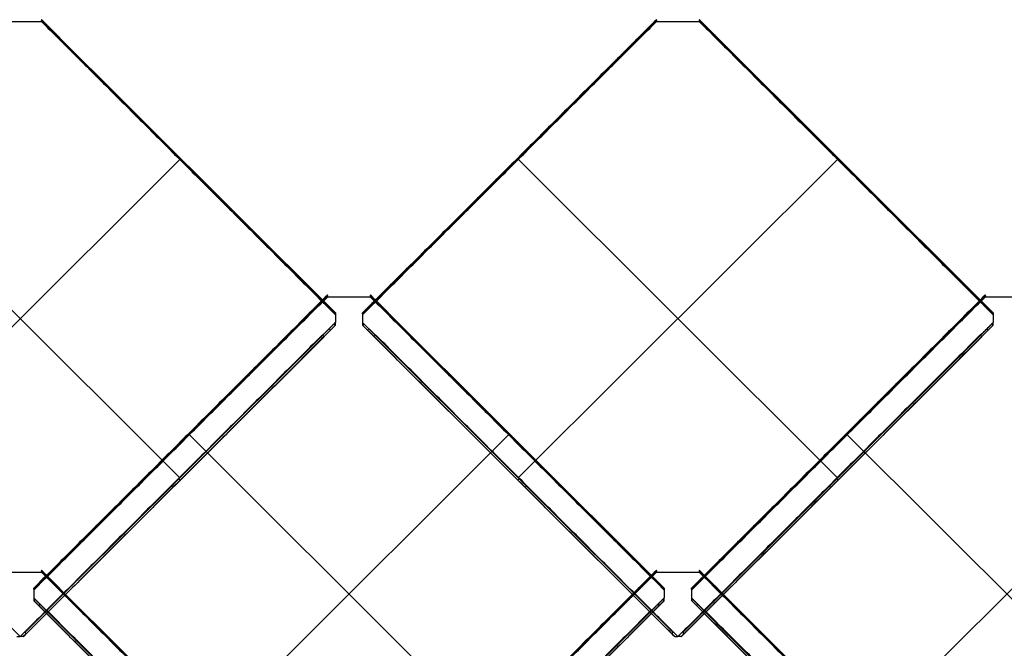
# Model space of a CAD drawing. Header units: millimetres. Extents: x -1485 to 739, y -250 to 549.
# Tile 3 of 4: x -377 to 297, y 119 to 549. Entities that reach past the tile are written whole.
import ezdxf

# ---------------------------------------------------------------- set-up
doc = ezdxf.new("R2010")
doc.units = ezdxf.units.MM
doc.header["$MEASUREMENT"] = 0
doc.layers.add('Standard', color=7, linetype='Continuous', true_color=0x000000)

msp = doc.modelspace()

# ---------------------------------------------------------------- linework, layer by layer
at = {"layer": 'Standard'}
for p, q in [((-391.35, 548.04), (-362.19, 548.04)), ((-161.1, 348.71, 16.12), (-362.06, 549.26, 3.32)), ((-161.1, 348.71, 16.12), (-362.06, 549.26, 3.32)), ((-361.86, 548.97, 2.04), (-161.1, 348.63, 14.83)), ((-361.86, 548.89, 0.75), (-161.1, 348.54, 13.54)), ((-361.86, 548.89, 0.75), (-161.1, 348.54, 13.54)), ((-142.44, 348.63, 14.83), (58.32, 548.97, 2.04)), ((-142.44, 348.54, 13.54), (58.32, 548.89, 0.75)), ((-142.44, 348.54, 13.54), (58.32, 548.89, 0.75)), ((58.65, 548.04), (87.81, 548.04)), ((288.9, 348.71, 16.12), (87.94, 549.26, 3.32)), ((288.9, 348.71, 16.12), (87.94, 549.26, 3.32)), ((88.14, 548.97, 2.04), (288.9, 348.63, 14.83)), ((88.14, 548.89, 0.75), (288.9, 348.54, 13.54)), ((88.14, 548.89, 0.75), (288.9, 348.54, 13.54)), ((-485.92, 453.66, 6.02), (-267.78, 235.96, 19.92)), ((-485.76, 235.96, 19.92), (-267.62, 453.66, 6.02)), ((-35.92, 453.66, 6.02), (182.22, 235.96, 19.92)), ((-35.76, 235.96, 19.92), (182.38, 453.66, 6.02)), ((-261.58, 448.98, 9.72), (-261.58, 448.82, 7.13)), ((-41.96, 448.98, 9.72), (-41.96, 448.82, 7.13)), ((188.42, 448.98, 9.72), (188.42, 448.82, 7.13)), ((-367.44, 160.24, 14.83), (-166.68, 360.59, 2.04)), ((-367.44, 160.16, 13.54), (-166.68, 360.51, 0.75)), ((-367.44, 160.16, 13.54), (-166.68, 360.51, 0.75)), ((-166.35, 359.66), (-137.19, 359.66)), ((63.9, 160.33, 16.12), (-137.06, 360.88, 3.32)), ((63.9, 160.33, 16.12), (-137.06, 360.88, 3.32)), ((-136.86, 360.59, 2.04), (63.9, 160.24, 14.83)), ((-136.86, 360.51, 0.75), (63.9, 160.16, 13.54)), ((-136.86, 360.51, 0.75), (63.9, 160.16, 13.54)), ((82.56, 160.24, 14.83), (283.32, 360.59, 2.04)), ((82.56, 160.16, 13.54), (283.32, 360.51, 0.75)), ((82.56, 160.16, 13.54), (283.32, 360.51, 0.75)), ((283.65, 359.66), (312.81, 359.66)), ((-373.23, 130.19, 21.12), (-162.07, 340.92, 7.66)), ((-161.22, 340.12, 8.53), (-169, 332.36, 9.02)), ((-168.88, 332.5, 13.06), (-161.1, 340.26, 12.56)), ((-133.76, 333.44, 13.7), (-142.44, 342.1, 13.15)), ((-133.76, 333.44, 13.7), (-142.44, 342.1, 13.15)), ((-142.44, 340.26, 12.56), (-134.66, 332.5, 13.06)), ((-134.54, 332.36, 9.02), (-142.32, 340.12, 8.53)), ((-141.47, 340.92, 7.66), (69.69, 130.19, 21.12)), ((76.77, 130.19, 21.12), (287.93, 340.92, 7.66)), ((288.78, 340.12, 8.53), (281, 332.36, 9.02)), ((281.12, 332.5, 13.06), (288.9, 340.26, 12.56)), ((-374.09, 127.58, 24.06), (-168.88, 332.37, 10.99)), ((-168.88, 332.29, 9.71), (-373.25, 128.33, 22.73)), ((-168.88, 332.29, 9.71), (-373.25, 128.33, 22.73)), ((-134.66, 332.37, 10.99), (70.55, 127.58, 24.06)), ((69.71, 128.33, 22.73), (-134.66, 332.29, 9.71)), ((69.71, 128.33, 22.73), (-134.66, 332.29, 9.71)), ((75.91, 127.58, 24.06), (281.12, 332.37, 10.99)), ((281.12, 332.29, 9.71), (76.75, 128.33, 22.73)), ((281.12, 332.29, 9.71), (76.75, 128.33, 22.73)), ((-260.92, 265.28, 6.02), (-42.78, 47.58, 19.92)), ((-260.76, 47.58, 19.92), (-42.62, 265.28, 6.02)), ((189.08, 265.28, 6.02), (407.22, 47.58, 19.92)), ((189.24, 47.58, 19.92), (407.38, 265.28, 6.02)), ((-266.96, 260.6, 9.72), (-266.96, 260.44, 7.13)), ((-36.58, 260.6, 9.72), (-36.58, 260.44, 7.13)), ((183.04, 260.6, 9.72), (183.04, 260.44, 7.13)), ((-271.73, 229.81, 18.81), (-271.73, 229.64, 16.26)), ((-31.81, 229.81, 18.81), (-31.81, 229.64, 16.26)), ((178.27, 229.81, 18.81), (178.27, 229.64, 16.26)), ((-391.35, 171.28), (-362.19, 171.28)), ((-161.1, -28.06, 16.12), (-362.06, 172.49, 3.32)), ((-161.1, -28.06, 16.12), (-362.06, 172.49, 3.32)), ((-361.86, 172.21, 2.04), (-161.1, -28.14, 14.83)), ((-361.86, 172.12, 0.75), (-161.1, -28.22, 13.54)), ((-361.86, 172.12, 0.75), (-161.1, -28.22, 13.54)), ((-142.44, -28.14, 14.83), (58.32, 172.21, 2.04)), ((-142.44, -28.22, 13.54), (58.32, 172.12, 0.75)), ((-142.44, -28.22, 13.54), (58.32, 172.12, 0.75)), ((58.65, 171.28), (87.81, 171.28)), ((288.9, -28.06, 16.12), (87.94, 172.49, 3.32)), ((288.9, -28.06, 16.12), (87.94, 172.49, 3.32)), ((88.14, 172.21, 2.04), (288.9, -28.14, 14.83)), ((88.14, 172.12, 0.75), (288.9, -28.22, 13.54)), ((88.14, 172.12, 0.75), (288.9, -28.22, 13.54)), ((-358.76, 145.06, 13.7), (-367.44, 153.71, 13.15)), ((-358.76, 145.06, 13.7), (-367.44, 153.71, 13.15)), ((-367.44, 151.88, 12.56), (-359.66, 144.12, 13.06)), ((-359.54, 143.98, 9.02), (-367.32, 151.74, 8.53)), ((-366.47, 152.54, 7.66), (-155.31, -58.19, 21.12)), ((-148.23, -58.19, 21.12), (62.93, 152.54, 7.66)), ((63.78, 151.74, 8.53), (56, 143.98, 9.02)), ((56.12, 144.12, 13.06), (63.9, 151.88, 12.56)), ((91.24, 145.06, 13.7), (82.56, 153.71, 13.15)), ((91.24, 145.06, 13.7), (82.56, 153.71, 13.15)), ((82.56, 151.88, 12.56), (90.34, 144.12, 13.06)), ((90.46, 143.98, 9.02), (82.68, 151.74, 8.53)), ((83.53, 152.54, 7.66), (294.69, -58.19, 21.12)), ((-359.66, 143.98, 10.99), (-154.45, -60.8, 24.06)), ((-155.29, -60.05, 22.73), (-359.66, 143.9, 9.71)), ((-155.29, -60.05, 22.73), (-359.66, 143.9, 9.71)), ((-149.09, -60.8, 24.06), (56.12, 143.98, 10.99)), ((56.12, 143.9, 9.71), (-148.25, -60.05, 22.73)), ((56.12, 143.9, 9.71), (-148.25, -60.05, 22.73)), ((90.34, 143.98, 10.99), (295.55, -60.8, 24.06)), ((294.71, -60.05, 22.73), (90.34, 143.9, 9.71)), ((294.71, -60.05, 22.73), (90.34, 143.9, 9.71)), ((-374.58, 127.13, 24.84), (-374.58, 127.17, 25.36)), ((75.42, 127.13, 24.84), (75.42, 127.17, 25.36))]:
    msp.add_line(p, q, dxfattribs=at)
at = {"layer": 'Standard', "extrusion": (0.707107, -0.705671, 0.045043)}
for centre, radius, start, end in [((132.22, 32.37, -643.46), 0.8, 357.41574, 6.07001), ((450.1, 18.02, -325.27), 0.8, 357.41574, 6.07001), ((132.22, 32.37, -501.08), 0.8, 357.41574, 70.41574), ((132.11, 29.78, -500.82), 0.8, 267.41574, 357.41574), ((450.1, 18.02, -182.88), 0.8, 357.41574, 70.41574), ((449.98, 15.44, -182.62), 0.8, 267.41574, 357.41574), ((157.82, 19.2, -351.43), 0.8, 357.41574, 6.07001), ((141.58, 24.5, -340.27), 1.5, 204.64669, 262.41574), ((141.46, 27.06, -335.4), 1.5, 87.41574, 145.18479), ((141.46, 27.06, -329.27), 1.5, 87.41574, 145.18479), ((141.69, 27.05, -329.27), 1.5, 145.18479, 177.41574), ((141.58, 24.5, -329.27), 1.5, 177.41574, 204.64669), ((141.69, 27.05, -329.27), 1.5, 87.41574, 145.18479), ((157.82, 19.2, -209.05), 0.8, 357.41574, 70.41574), ((157.7, 16.62, -208.78), 0.8, 267.41574, 357.41574), ((141.58, 24.5, -190.26), 1.5, 177.41574, 262.41574), ((141.69, 27.05, -183.02), 1.5, 87.41574, 177.41574), ((-134.46, 20.38, -377.59), 0.8, 357.41574, 6.07001), ((183.41, 6.04, -59.39), 0.8, 357.41574, 6.07001), ((-150.7, 25.68, -366.43), 1.5, 204.64669, 262.41574), ((-150.82, 28.24, -361.56), 1.5, 87.41574, 145.18479), ((167.17, 11.33, -48.23), 1.5, 204.64669, 262.41574), ((167.06, 13.89, -43.36), 1.5, 87.41574, 145.18479), ((-150.82, 28.24, -355.43), 1.5, 87.41574, 145.18479), ((-150.59, 28.23, -355.43), 1.5, 145.18479, 177.41574), ((-150.7, 25.68, -355.43), 1.5, 177.41574, 204.64669), ((-150.59, 28.23, -355.43), 1.5, 87.41574, 145.18479), ((167.06, 13.89, -37.23), 1.5, 87.41574, 145.18479), ((167.29, 13.88, -37.23), 1.5, 145.18479, 177.41574), ((167.17, 11.33, -37.23), 1.5, 177.41574, 204.64669), ((167.29, 13.88, -37.23), 1.5, 87.41574, 145.18479)]:
    msp.add_arc(centre, radius, start, end, dxfattribs=at)
at = {"layer": 'Standard', "extrusion": (0.707107, 0.705671, -0.045043)}
for centre, radius, start, end in [((346.64, 22.69, 428.83), 0.8, 357.41574, 6.07001), ((346.52, 20.11, 286.18), 0.8, 267.41574, 357.41574), ((346.64, 22.69, 286.45), 0.8, 357.41574, 70.41574), ((372.24, 9.53, 136.79), 0.8, 357.41574, 6.07001), ((54.36, 23.87, 454.99), 0.8, 357.41574, 6.07001), ((355.88, 17.38, 120.76), 1.5, 87.41574, 145.18479), ((355.99, 14.82, 125.63), 1.5, 204.64669, 262.41574), ((38, 31.73, 438.96), 1.5, 87.41574, 145.18479), ((38.12, 29.17, 443.83), 1.5, 204.64669, 262.41574), ((356.11, 17.37, 114.63), 1.5, 87.41574, 145.18479), ((355.88, 17.38, 114.63), 1.5, 87.41574, 145.18479), ((356.11, 17.37, 114.63), 1.5, 145.18479, 177.41574), ((355.99, 14.82, 114.63), 1.5, 177.41574, 204.64669), ((38.23, 31.72, 432.83), 1.5, 87.41574, 145.18479), ((38, 31.73, 432.83), 1.5, 87.41574, 145.18479), ((38.23, 31.72, 432.83), 1.5, 145.18479, 177.41574), ((38.12, 29.17, 432.83), 1.5, 177.41574, 204.64669), ((372.12, 6.94, -5.85), 0.8, 267.41574, 357.41574), ((372.24, 9.53, -5.59), 0.8, 357.41574, 70.41574), ((54.25, 21.29, 312.35), 0.8, 267.41574, 357.41574), ((54.36, 23.87, 312.61), 0.8, 357.41574, 70.41574), ((356.11, 17.37, -31.62), 1.5, 87.41574, 177.41574), ((355.99, 14.82, -24.38), 1.5, 177.41574, 262.41574), ((38.23, 31.72, 286.58), 1.5, 87.41574, 177.41574), ((38.12, 29.17, 293.82), 1.5, 177.41574, 262.41574), ((79.96, 10.71, 162.96), 0.8, 357.41574, 6.07001), ((63.6, 18.56, 146.93), 1.5, 87.41574, 145.18479), ((63.71, 16, 151.79), 1.5, 204.64669, 262.41574), ((63.83, 18.55, 140.79), 1.5, 87.41574, 145.18479), ((63.6, 18.56, 140.79), 1.5, 87.41574, 145.18479), ((63.83, 18.55, 140.79), 1.5, 145.18479, 177.41574), ((63.71, 16, 140.79), 1.5, 177.41574, 204.64669)]:
    msp.add_arc(centre, radius, start, end, dxfattribs=at)
at = {"layer": 'Standard'}
for points, knots in [([(-362.07, 549.26, 3.44), (-362.06, 549.22, 3.59), (-362.07, 549.16, 3.73), (-362.16, 548.98, 3.97), (-362.21, 548.87, 4.07), (-362.32, 548.76, 4.12)], [-0.06802902, -0.06802902, -0.06802902, -0.06802902, -0.03402809, -0.03402809, 0, 0, 0, 0]), ([(-361.86, 548.89, 0.75), (-361.86, 548.88, 0.53), (-361.9, 548.77, 0.33), (-362.02, 548.45, 0.06), (-362.1, 548.25, -0.01), (-362.19, 548.04)], [2.616811, 2.616811, 2.616811, 2.616811, 3.267991, 3.267991, 3.925217, 3.925217, 3.925217, 3.925217]), ([(58.65, 548.04), (58.56, 548.25, -0.01), (58.48, 548.45, 0.06), (58.36, 548.77, 0.33), (58.32, 548.88, 0.53), (58.32, 548.89, 0.75)], [-3.925217, -3.925217, -3.925217, -3.925217, -3.267992, -3.267992, -2.616811, -2.616811, -2.616811, -2.616811]), ([(58.78, 548.76, 4.12), (58.72, 548.82, 4.09), (58.68, 548.89, 4.04), (58.62, 548.98, 3.96), (58.59, 549.03, 3.91), (58.53, 549.16, 3.73), (58.51, 549.22, 3.59), (58.53, 549.26, 3.44)], [-0.09364945, -0.09364945, -0.09364945, -0.09364945, -0.07290486, -0.07290486, -0.04869404, -0.04869404, 0, 0, 0, 0]), ([(87.93, 549.26, 3.44), (87.94, 549.22, 3.59), (87.93, 549.16, 3.73), (87.84, 548.98, 3.97), (87.79, 548.87, 4.07), (87.68, 548.76, 4.12)], [-0.06802902, -0.06802902, -0.06802902, -0.06802902, -0.03402809, -0.03402809, 0, 0, 0, 0]), ([(88.14, 548.89, 0.75), (88.14, 548.88, 0.53), (88.1, 548.77, 0.33), (87.98, 548.45, 0.06), (87.9, 548.25, -0.01), (87.81, 548.04)], [2.616811, 2.616811, 2.616811, 2.616811, 3.267991, 3.267991, 3.925217, 3.925217, 3.925217, 3.925217]), ([(-166.35, 359.66), (-166.44, 359.86, -0.01), (-166.52, 360.07, 0.06), (-166.64, 360.39, 0.33), (-166.68, 360.49, 0.53), (-166.68, 360.51, 0.75)], [-3.925217, -3.925217, -3.925217, -3.925217, -3.267992, -3.267992, -2.616811, -2.616811, -2.616811, -2.616811]), ([(-166.22, 360.38, 4.12), (-166.28, 360.44, 4.09), (-166.32, 360.51, 4.04), (-166.38, 360.6, 3.96), (-166.41, 360.65, 3.91), (-166.47, 360.78, 3.73), (-166.49, 360.84, 3.59), (-166.47, 360.88, 3.44)], [-0.09364945, -0.09364945, -0.09364945, -0.09364945, -0.07290486, -0.07290486, -0.04869404, -0.04869404, 0, 0, 0, 0]), ([(-137.07, 360.88, 3.44), (-137.06, 360.84, 3.59), (-137.07, 360.78, 3.73), (-137.16, 360.6, 3.97), (-137.21, 360.48, 4.07), (-137.32, 360.38, 4.12)], [-0.06802902, -0.06802902, -0.06802902, -0.06802902, -0.03402809, -0.03402809, 0, 0, 0, 0]), ([(-136.86, 360.51, 0.75), (-136.86, 360.49, 0.53), (-136.9, 360.39, 0.33), (-137.02, 360.07, 0.06), (-137.1, 359.86, -0.01), (-137.19, 359.66)], [2.616811, 2.616811, 2.616811, 2.616811, 3.267991, 3.267991, 3.925217, 3.925217, 3.925217, 3.925217]), ([(283.65, 359.66), (283.56, 359.86, -0.01), (283.48, 360.07, 0.06), (283.36, 360.39, 0.33), (283.32, 360.49, 0.53), (283.32, 360.51, 0.75)], [-3.925217, -3.925217, -3.925217, -3.925217, -3.267992, -3.267992, -2.616811, -2.616811, -2.616811, -2.616811]), ([(283.78, 360.38, 4.12), (283.72, 360.44, 4.09), (283.68, 360.51, 4.04), (283.62, 360.6, 3.96), (283.59, 360.65, 3.91), (283.53, 360.78, 3.73), (283.51, 360.84, 3.59), (283.53, 360.88, 3.44)], [-0.09364945, -0.09364945, -0.09364945, -0.09364945, -0.07290486, -0.07290486, -0.04869404, -0.04869404, 0, 0, 0, 0]), ([(-362.07, 172.5, 3.44), (-362.06, 172.46, 3.59), (-362.07, 172.39, 3.73), (-362.16, 172.22, 3.97), (-362.21, 172.1, 4.07), (-362.32, 172, 4.12)], [-0.06802902, -0.06802902, -0.06802902, -0.06802902, -0.03402809, -0.03402809, 0, 0, 0, 0]), ([(-361.86, 172.12, 0.75), (-361.86, 172.11, 0.53), (-361.9, 172, 0.33), (-362.02, 171.69, 0.06), (-362.1, 171.48, -0.01), (-362.19, 171.28)], [2.616811, 2.616811, 2.616811, 2.616811, 3.267991, 3.267991, 3.925217, 3.925217, 3.925217, 3.925217]), ([(58.65, 171.28), (58.56, 171.48, -0.01), (58.48, 171.69, 0.06), (58.36, 172, 0.33), (58.32, 172.11, 0.53), (58.32, 172.12, 0.75)], [-3.925217, -3.925217, -3.925217, -3.925217, -3.267992, -3.267992, -2.616811, -2.616811, -2.616811, -2.616811]), ([(58.78, 172, 4.12), (58.72, 172.06, 4.09), (58.68, 172.12, 4.04), (58.62, 172.22, 3.96), (58.59, 172.27, 3.91), (58.53, 172.4, 3.73), (58.51, 172.46, 3.59), (58.53, 172.5, 3.44)], [-0.09364945, -0.09364945, -0.09364945, -0.09364945, -0.07290486, -0.07290486, -0.04869404, -0.04869404, 0, 0, 0, 0]), ([(87.93, 172.5, 3.44), (87.94, 172.46, 3.59), (87.93, 172.39, 3.73), (87.84, 172.22, 3.97), (87.79, 172.1, 4.07), (87.68, 172, 4.12)], [-0.06802902, -0.06802902, -0.06802902, -0.06802902, -0.03402809, -0.03402809, 0, 0, 0, 0]), ([(88.14, 172.12, 0.75), (88.14, 172.11, 0.53), (88.1, 172, 0.33), (87.98, 171.69, 0.06), (87.9, 171.48, -0.01), (87.81, 171.28)], [2.616811, 2.616811, 2.616811, 2.616811, 3.267991, 3.267991, 3.925217, 3.925217, 3.925217, 3.925217]), ([(-378.96, 127.17, 25.36), (-378.96, 127.2, 25.88), (-378.57, 127.2, 26.27), (-377.75, 127.2, 26.75), (-377.25, 127.19, 26.86), (-376.77, 127.19, 26.86)], [0, 0, 0, 0, 0.1373319, 0.1373319, 0.2800857, 0.2800857, 0.2800857, 0.2800857]), ([(-374.58, 127.17, 25.36), (-374.58, 127.2, 25.88), (-374.97, 127.2, 26.27), (-375.79, 127.2, 26.75), (-376.29, 127.19, 26.86), (-376.77, 127.19, 26.86)], [0, 0, 0, 0, 0.13734, 0.13734, 0.2800857, 0.2800857, 0.2800857, 0.2800857]), ([(71.04, 127.17, 25.36), (71.04, 127.2, 25.88), (71.43, 127.2, 26.27), (72.25, 127.2, 26.75), (72.75, 127.19, 26.86), (73.23, 127.19, 26.86)], [0, 0, 0, 0, 0.1373319, 0.1373319, 0.2800857, 0.2800857, 0.2800857, 0.2800857]), ([(75.42, 127.17, 25.36), (75.42, 127.2, 25.88), (75.03, 127.2, 26.27), (74.21, 127.2, 26.75), (73.71, 127.19, 26.86), (73.23, 127.19, 26.86)], [0, 0, 0, 0, 0.13734, 0.13734, 0.2800857, 0.2800857, 0.2800857, 0.2800857])]:
    msp.add_open_spline(points, degree=3, knots=knots, dxfattribs=at)
for points in [[(-362.32, 548.76, 4.12), (-261.71, 448.36, 10.53), (-161.1, 347.96, 16.93)], [(-362.19, 548.04), (-261.65, 447.7, 6.4), (-161.1, 347.36, 12.81)], [(-362.19, 548.04), (-261.65, 447.7, 6.4), (-161.1, 347.36, 12.81)], [(-362.06, 549.26, 3.32), (-362.06, 549.23, 2.83), (-362.06, 549.2, 2.34)], [(-361.86, 548.97, 2.04), (-355.7, 542.83, 2.44), (-349.54, 536.68, 2.83)], [(-361.86, 548.97, 2.04), (-361.86, 548.93, 1.4), (-361.86, 548.89, 0.75)], [(-361.06, 548.22, 2.79), (-360.84, 548, 2.81), (-360.62, 547.78, 2.82)], [(-360.6, 547.76, 2.83), (-360.61, 547.77, 2.83), (-360.62, 547.78, 2.82)], [(-360.6, 547.76, 2.82), (-360.6, 547.76, 2.83), (-360.6, 547.76, 2.83)], [(-360.6, 547.76, 2.82), (-355.07, 542.24, 3.18), (-349.54, 536.72, 3.53)], [(58.52, 549.26, 3.32), (-41.96, 448.98, 9.72), (-142.44, 348.71, 16.12)], [(58.52, 549.26, 3.32), (-41.96, 448.98, 9.72), (-142.44, 348.71, 16.12)], [(-142.44, 347.96, 16.93), (-41.83, 448.36, 10.53), (58.78, 548.76, 4.12)], [(-142.44, 347.36, 12.81), (-41.89, 447.7, 6.4), (58.65, 548.04)], [(-142.44, 347.36, 12.81), (-41.89, 447.7, 6.4), (58.65, 548.04)], [(46, 536.68, 2.83), (52.16, 542.83, 2.44), (58.32, 548.97, 2.04)], [(46, 536.72, 3.53), (51.53, 542.24, 3.18), (57.06, 547.76, 2.82)], [(57.08, 547.78, 2.82), (57.07, 547.77, 2.83), (57.06, 547.76, 2.83)], [(57.06, 547.76, 2.83), (57.06, 547.76, 2.83), (57.06, 547.76, 2.82)], [(57.08, 547.78, 2.82), (57.3, 548, 2.81), (57.52, 548.22, 2.79)], [(58.32, 548.89, 0.75), (58.32, 548.93, 1.4), (58.32, 548.97, 2.04)], [(58.52, 549.2, 2.34), (58.52, 549.23, 2.83), (58.52, 549.26, 3.32)], [(87.68, 548.76, 4.12), (188.29, 448.36, 10.53), (288.9, 347.96, 16.93)], [(87.81, 548.04), (188.35, 447.7, 6.4), (288.9, 347.36, 12.81)], [(87.81, 548.04), (188.35, 447.7, 6.4), (288.9, 347.36, 12.81)], [(87.94, 549.26, 3.32), (87.94, 549.23, 2.83), (87.94, 549.2, 2.34)], [(88.14, 548.97, 2.04), (94.3, 542.83, 2.44), (100.46, 536.68, 2.83)], [(88.14, 548.97, 2.04), (88.14, 548.93, 1.4), (88.14, 548.89, 0.75)], [(88.94, 548.22, 2.79), (89.16, 548, 2.81), (89.38, 547.78, 2.82)], [(89.4, 547.76, 2.83), (89.39, 547.77, 2.83), (89.38, 547.78, 2.82)], [(89.4, 547.76, 2.82), (89.4, 547.76, 2.83), (89.4, 547.76, 2.83)], [(89.4, 547.76, 2.82), (94.93, 542.24, 3.18), (100.46, 536.72, 3.53)], [(-349.54, 536.68, 2.83), (-349.54, 536.7, 3.18), (-349.54, 536.72, 3.53)], [(46, 536.72, 3.53), (46, 536.7, 3.18), (46, 536.68, 2.83)], [(100.46, 536.68, 2.83), (100.46, 536.7, 3.18), (100.46, 536.72, 3.53)], [(-166.48, 360.88, 3.32), (-266.96, 260.6, 9.72), (-367.44, 160.33, 16.12)], [(-166.48, 360.88, 3.32), (-266.96, 260.6, 9.72), (-367.44, 160.33, 16.12)], [(-367.44, 159.58, 16.93), (-266.83, 259.98, 10.53), (-166.22, 360.38, 4.12)], [(-367.44, 158.98, 12.81), (-266.89, 259.32, 6.4), (-166.35, 359.66)], [(-367.44, 158.98, 12.81), (-266.89, 259.32, 6.4), (-166.35, 359.66)], [(-179, 348.3, 2.83), (-172.84, 354.44, 2.44), (-166.68, 360.59, 2.04)], [(-179, 348.34, 3.53), (-173.47, 353.86, 3.18), (-167.94, 359.38, 2.82)], [(-167.92, 359.4, 2.82), (-167.93, 359.39, 2.83), (-167.94, 359.38, 2.83)], [(-167.94, 359.38, 2.83), (-167.94, 359.38, 2.83), (-167.94, 359.38, 2.82)], [(-167.92, 359.4, 2.82), (-167.7, 359.62, 2.81), (-167.48, 359.84, 2.79)], [(-166.68, 360.51, 0.75), (-166.68, 360.55, 1.4), (-166.68, 360.59, 2.04)], [(-166.48, 360.81, 2.34), (-166.48, 360.85, 2.83), (-166.48, 360.88, 3.32)], [(-137.32, 360.38, 4.12), (-36.71, 259.98, 10.53), (63.9, 159.58, 16.93)], [(-137.19, 359.66), (-36.65, 259.32, 6.4), (63.9, 158.98, 12.81)], [(-137.19, 359.66), (-36.65, 259.32, 6.4), (63.9, 158.98, 12.81)], [(-137.06, 360.88, 3.32), (-137.06, 360.85, 2.83), (-137.06, 360.81, 2.34)], [(-136.86, 360.59, 2.04), (-130.7, 354.44, 2.44), (-124.54, 348.3, 2.83)], [(-136.86, 360.59, 2.04), (-136.86, 360.55, 1.4), (-136.86, 360.51, 0.75)], [(-136.06, 359.84, 2.79), (-135.84, 359.62, 2.81), (-135.62, 359.4, 2.82)], [(-135.6, 359.38, 2.83), (-135.61, 359.39, 2.83), (-135.62, 359.4, 2.82)], [(-135.6, 359.38, 2.82), (-135.6, 359.38, 2.83), (-135.6, 359.38, 2.83)], [(-135.6, 359.38, 2.82), (-130.07, 353.86, 3.18), (-124.54, 348.34, 3.53)], [(283.52, 360.88, 3.32), (183.04, 260.6, 9.72), (82.56, 160.33, 16.12)], [(283.52, 360.88, 3.32), (183.04, 260.6, 9.72), (82.56, 160.33, 16.12)], [(82.56, 159.58, 16.93), (183.17, 259.98, 10.53), (283.78, 360.38, 4.12)], [(82.56, 158.98, 12.81), (183.11, 259.32, 6.4), (283.65, 359.66)], [(82.56, 158.98, 12.81), (183.11, 259.32, 6.4), (283.65, 359.66)], [(271, 348.3, 2.83), (277.16, 354.44, 2.44), (283.32, 360.59, 2.04)], [(271, 348.34, 3.53), (276.53, 353.86, 3.18), (282.06, 359.38, 2.82)], [(282.08, 359.4, 2.82), (282.07, 359.39, 2.83), (282.06, 359.38, 2.83)], [(282.06, 359.38, 2.83), (282.06, 359.38, 2.83), (282.06, 359.38, 2.82)], [(282.08, 359.4, 2.82), (282.3, 359.62, 2.81), (282.52, 359.84, 2.79)], [(283.32, 360.51, 0.75), (283.32, 360.55, 1.4), (283.32, 360.59, 2.04)], [(283.52, 360.81, 2.34), (283.52, 360.85, 2.83), (283.52, 360.88, 3.32)], [(-179, 348.34, 3.53), (-179, 348.32, 3.18), (-179, 348.3, 2.83)], [(-161.1, 348.71, 16.12), (-161.1, 348.63, 14.83), (-161.1, 348.54, 13.54)], [(-161.1, 347.36, 12.81), (-161.1, 344.73, 12.98), (-161.1, 342.1, 13.15)], [(-142.44, 348.71, 16.12), (-142.44, 348.63, 14.83), (-142.44, 348.54, 13.54)], [(-142.44, 347.36, 12.81), (-142.44, 344.73, 12.98), (-142.44, 342.1, 13.15)], [(-124.54, 348.3, 2.83), (-124.54, 348.32, 3.18), (-124.54, 348.34, 3.53)], [(271, 348.34, 3.53), (271, 348.32, 3.18), (271, 348.3, 2.83)], [(288.9, 348.71, 16.12), (288.9, 348.63, 14.83), (288.9, 348.54, 13.54)], [(288.9, 347.36, 12.81), (288.9, 344.73, 12.98), (288.9, 342.1, 13.15)], [(-161.1, 342.1, 13.15), (-165.44, 337.77, 13.42), (-169.78, 333.44, 13.7)], [(-161.1, 342.1, 13.15), (-165.44, 337.77, 13.42), (-169.78, 333.44, 13.7)], [(288.9, 342.1, 13.15), (284.56, 337.77, 13.42), (280.22, 333.44, 13.7)], [(288.9, 342.1, 13.15), (284.56, 337.77, 13.42), (280.22, 333.44, 13.7)], [(-376.77, 127.19, 26.86), (-480.18, 230.4, 20.28), (-583.6, 333.6, 13.69)], [(-376.77, 127.19, 26.86), (-480.18, 230.4, 20.28), (-583.6, 333.6, 13.69)], [(-169.94, 333.6, 13.69), (-273.36, 230.4, 20.28), (-376.77, 127.19, 26.86)], [(-169.94, 333.6, 13.69), (-273.36, 230.4, 20.28), (-376.77, 127.19, 26.86)], [(-168.88, 332.45, 12.26), (-271.73, 229.81, 18.81), (-374.58, 127.17, 25.36)], [(-168.88, 332.45, 12.26), (-271.73, 229.81, 18.81), (-374.58, 127.17, 25.36)], [(-169.78, 333.44, 13.7), (-169.86, 333.52, 13.69), (-169.94, 333.6, 13.69)], [(-168.88, 332.29, 9.71), (-168.88, 332.37, 10.99), (-168.88, 332.45, 12.26)], [(71.04, 127.17, 25.36), (-31.81, 229.81, 18.81), (-134.66, 332.45, 12.26)], [(-134.66, 332.45, 12.26), (-134.66, 332.37, 10.99), (-134.66, 332.29, 9.71)], [(71.04, 127.17, 25.36), (-31.81, 229.81, 18.81), (-134.66, 332.45, 12.26)], [(-133.6, 333.6, 13.69), (-133.68, 333.52, 13.69), (-133.76, 333.44, 13.7)], [(73.23, 127.19, 26.86), (-30.18, 230.4, 20.28), (-133.6, 333.6, 13.69)], [(73.23, 127.19, 26.86), (-30.18, 230.4, 20.28), (-133.6, 333.6, 13.69)], [(280.06, 333.6, 13.69), (176.64, 230.4, 20.28), (73.23, 127.19, 26.86)], [(280.06, 333.6, 13.69), (176.64, 230.4, 20.28), (73.23, 127.19, 26.86)], [(281.12, 332.45, 12.26), (178.27, 229.81, 18.81), (75.42, 127.17, 25.36)], [(281.12, 332.45, 12.26), (178.27, 229.81, 18.81), (75.42, 127.17, 25.36)], [(280.22, 333.44, 13.7), (280.14, 333.52, 13.69), (280.06, 333.6, 13.69)], [(281.12, 332.29, 9.71), (281.12, 332.37, 10.99), (281.12, 332.45, 12.26)], [(-362.32, 172, 4.12), (-261.71, 71.6, 10.53), (-161.1, -28.81, 16.93)], [(-362.19, 171.28), (-261.65, 70.94, 6.4), (-161.1, -29.4, 12.81)], [(-362.19, 171.28), (-261.65, 70.94, 6.4), (-161.1, -29.4, 12.81)], [(-362.06, 172.49, 3.32), (-362.06, 172.46, 2.83), (-362.06, 172.43, 2.34)], [(-361.86, 172.21, 2.04), (-355.7, 166.06, 2.44), (-349.54, 159.91, 2.83)], [(-361.86, 172.21, 2.04), (-361.86, 172.17, 1.4), (-361.86, 172.12, 0.75)], [(-361.06, 171.45, 2.79), (-360.84, 171.24, 2.81), (-360.62, 171.02, 2.82)], [(-360.6, 171, 2.83), (-360.61, 171.01, 2.83), (-360.62, 171.02, 2.82)], [(-360.6, 171, 2.82), (-360.6, 171, 2.83), (-360.6, 171, 2.83)], [(-360.6, 171, 2.82), (-355.07, 165.48, 3.18), (-349.54, 159.96, 3.53)], [(58.52, 172.49, 3.32), (-41.96, 72.22, 9.72), (-142.44, -28.06, 16.12)], [(58.52, 172.49, 3.32), (-41.96, 72.22, 9.72), (-142.44, -28.06, 16.12)], [(-142.44, -28.81, 16.93), (-41.83, 71.6, 10.53), (58.78, 172, 4.12)], [(-142.44, -29.4, 12.81), (-41.89, 70.94, 6.4), (58.65, 171.28)], [(-142.44, -29.4, 12.81), (-41.89, 70.94, 6.4), (58.65, 171.28)], [(46, 159.91, 2.83), (52.16, 166.06, 2.44), (58.32, 172.21, 2.04)], [(46, 159.96, 3.53), (51.53, 165.48, 3.18), (57.06, 171, 2.82)], [(57.08, 171.02, 2.82), (57.07, 171.01, 2.83), (57.06, 171, 2.83)], [(57.06, 171, 2.83), (57.06, 171, 2.83), (57.06, 171, 2.82)], [(57.08, 171.02, 2.82), (57.3, 171.24, 2.81), (57.52, 171.45, 2.79)], [(58.32, 172.12, 0.75), (58.32, 172.17, 1.4), (58.32, 172.21, 2.04)], [(58.52, 172.43, 2.34), (58.52, 172.46, 2.83), (58.52, 172.49, 3.32)], [(87.68, 172, 4.12), (188.29, 71.6, 10.53), (288.9, -28.81, 16.93)], [(87.81, 171.28), (188.35, 70.94, 6.4), (288.9, -29.4, 12.81)], [(87.81, 171.28), (188.35, 70.94, 6.4), (288.9, -29.4, 12.81)], [(87.94, 172.49, 3.32), (87.94, 172.46, 2.83), (87.94, 172.43, 2.34)], [(88.14, 172.21, 2.04), (94.3, 166.06, 2.44), (100.46, 159.91, 2.83)], [(88.14, 172.21, 2.04), (88.14, 172.17, 1.4), (88.14, 172.12, 0.75)], [(88.94, 171.45, 2.79), (89.16, 171.24, 2.81), (89.38, 171.02, 2.82)], [(89.4, 171, 2.83), (89.39, 171.01, 2.83), (89.38, 171.02, 2.82)], [(89.4, 171, 2.82), (89.4, 171, 2.83), (89.4, 171, 2.83)], [(89.4, 171, 2.82), (94.93, 165.48, 3.18), (100.46, 159.96, 3.53)], [(-367.44, 160.33, 16.12), (-367.44, 160.24, 14.83), (-367.44, 160.16, 13.54)], [(-367.44, 158.98, 12.81), (-367.44, 156.35, 12.98), (-367.44, 153.71, 13.15)], [(-349.54, 159.91, 2.83), (-349.54, 159.94, 3.18), (-349.54, 159.96, 3.53)], [(46, 159.96, 3.53), (46, 159.94, 3.18), (46, 159.91, 2.83)], [(63.9, 160.33, 16.12), (63.9, 160.24, 14.83), (63.9, 160.16, 13.54)], [(63.9, 158.98, 12.81), (63.9, 156.35, 12.98), (63.9, 153.71, 13.15)], [(82.56, 160.33, 16.12), (82.56, 160.24, 14.83), (82.56, 160.16, 13.54)], [(82.56, 158.98, 12.81), (82.56, 156.35, 12.98), (82.56, 153.71, 13.15)], [(100.46, 159.91, 2.83), (100.46, 159.94, 3.18), (100.46, 159.96, 3.53)], [(63.9, 153.71, 13.15), (59.56, 149.39, 13.42), (55.22, 145.06, 13.7)], [(63.9, 153.71, 13.15), (59.56, 149.39, 13.42), (55.22, 145.06, 13.7)], [(-153.96, -61.22, 25.36), (-256.81, 41.42, 18.81), (-359.66, 144.07, 12.26)], [(-153.96, -61.22, 25.36), (-256.81, 41.42, 18.81), (-359.66, 144.07, 12.26)], [(-359.66, 144.07, 12.26), (-359.66, 143.98, 10.99), (-359.66, 143.9, 9.71)], [(-358.6, 145.22, 13.69), (-358.68, 145.14, 13.69), (-358.76, 145.06, 13.7)], [(-151.77, -61.19, 26.86), (-255.18, 42.02, 20.28), (-358.6, 145.22, 13.69)], [(-151.77, -61.19, 26.86), (-255.18, 42.02, 20.28), (-358.6, 145.22, 13.69)], [(55.06, 145.22, 13.69), (-48.36, 42.02, 20.28), (-151.77, -61.19, 26.86)], [(55.06, 145.22, 13.69), (-48.36, 42.02, 20.28), (-151.77, -61.19, 26.86)], [(56.12, 144.07, 12.26), (-46.73, 41.42, 18.81), (-149.58, -61.22, 25.36)], [(56.12, 144.07, 12.26), (-46.73, 41.42, 18.81), (-149.58, -61.22, 25.36)], [(55.22, 145.06, 13.7), (55.14, 145.14, 13.69), (55.06, 145.22, 13.69)], [(56.12, 143.9, 9.71), (56.12, 143.98, 10.99), (56.12, 144.07, 12.26)], [(296.04, -61.22, 25.36), (193.19, 41.42, 18.81), (90.34, 144.07, 12.26)], [(296.04, -61.22, 25.36), (193.19, 41.42, 18.81), (90.34, 144.07, 12.26)], [(90.34, 144.07, 12.26), (90.34, 143.98, 10.99), (90.34, 143.9, 9.71)], [(91.4, 145.22, 13.69), (91.32, 145.14, 13.69), (91.24, 145.06, 13.7)], [(298.23, -61.19, 26.86), (194.82, 42.02, 20.28), (91.4, 145.22, 13.69)], [(298.23, -61.19, 26.86), (194.82, 42.02, 20.28), (91.4, 145.22, 13.69)], [(-374.58, 127.13, 24.84), (-373.91, 127.73, 23.78), (-373.25, 128.33, 22.73)], [(71.04, 127.13, 24.84), (70.37, 127.73, 23.78), (69.71, 128.33, 22.73)], [(75.42, 127.13, 24.84), (76.09, 127.73, 23.78), (76.75, 128.33, 22.73)], [(71.04, 127.13, 24.84), (71.04, 127.15, 25.1), (71.04, 127.17, 25.36)]]:
    msp.add_open_spline(points, degree=2, dxfattribs=at)
for points, weights in [([(-361.06, 548.22, 2.79), (-361.63, 548.79, 2.76), (-362.06, 549.2, 2.34)], [1, 0.862600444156, 0.854112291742]), ([(58.52, 549.2, 2.34), (58.09, 548.79, 2.76), (57.52, 548.22, 2.79)], [0.854112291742, 0.862600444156, 1]), ([(88.94, 548.22, 2.79), (88.37, 548.79, 2.76), (87.94, 549.2, 2.34)], [1, 0.862600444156, 0.854112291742]), ([(-166.48, 360.81, 2.34), (-166.91, 360.41, 2.76), (-167.48, 359.84, 2.79)], [0.854112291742, 0.862600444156, 1]), ([(-136.06, 359.84, 2.79), (-136.63, 360.41, 2.76), (-137.06, 360.81, 2.34)], [1, 0.862600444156, 0.854112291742]), ([(283.52, 360.81, 2.34), (283.09, 360.41, 2.76), (282.52, 359.84, 2.79)], [0.854112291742, 0.862600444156, 1]), ([(-161.1, 347.96, 16.93), (-161.1, 348.75, 16.71), (-161.1, 348.71, 16.12)], [0.906614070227, 0.765402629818, 1]), ([(-161.1, 348.54, 13.54), (-161.1, 348.49, 12.74), (-161.1, 347.36, 12.81)], [1, 0.707106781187, 1]), ([(-142.44, 347.96, 16.93), (-142.44, 348.75, 16.71), (-142.44, 348.71, 16.12)], [0.906614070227, 0.765402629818, 1]), ([(-142.44, 348.54, 13.54), (-142.44, 348.49, 12.74), (-142.44, 347.36, 12.81)], [1, 0.707106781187, 1]), ([(288.9, 347.96, 16.93), (288.9, 348.75, 16.71), (288.9, 348.71, 16.12)], [0.906614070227, 0.765402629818, 1]), ([(288.9, 348.54, 13.54), (288.9, 348.49, 12.74), (288.9, 347.36, 12.81)], [1, 0.707106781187, 1]), ([(-161.1, 340.26, 12.56), (-161.1, 340.93, 13.22), (-161.1, 342.1, 13.15)], [0.864240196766, 0.813992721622, 1]), ([(-142.44, 342.1, 13.15), (-142.44, 340.93, 13.22), (-142.44, 340.26, 12.56)], [1, 0.813992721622, 0.864240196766]), ([(288.9, 340.26, 12.56), (288.9, 340.93, 13.22), (288.9, 342.1, 13.15)], [0.864240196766, 0.813992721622, 1]), ([(-361.06, 171.45, 2.79), (-361.63, 172.03, 2.76), (-362.06, 172.43, 2.34)], [1, 0.862600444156, 0.854112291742]), ([(58.52, 172.43, 2.34), (58.09, 172.03, 2.76), (57.52, 171.45, 2.79)], [0.854112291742, 0.862600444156, 1]), ([(88.94, 171.45, 2.79), (88.37, 172.03, 2.76), (87.94, 172.43, 2.34)], [1, 0.862600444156, 0.854112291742]), ([(-367.44, 159.58, 16.93), (-367.44, 160.36, 16.71), (-367.44, 160.33, 16.12)], [0.906614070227, 0.765402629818, 1]), ([(-367.44, 160.16, 13.54), (-367.44, 160.11, 12.74), (-367.44, 158.98, 12.81)], [1, 0.707106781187, 1]), ([(63.9, 159.58, 16.93), (63.9, 160.36, 16.71), (63.9, 160.33, 16.12)], [0.906614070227, 0.765402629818, 1]), ([(63.9, 160.16, 13.54), (63.9, 160.11, 12.74), (63.9, 158.98, 12.81)], [1, 0.707106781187, 1]), ([(82.56, 159.58, 16.93), (82.56, 160.36, 16.71), (82.56, 160.33, 16.12)], [0.906614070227, 0.765402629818, 1]), ([(82.56, 160.16, 13.54), (82.56, 160.11, 12.74), (82.56, 158.98, 12.81)], [1, 0.707106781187, 1]), ([(-367.44, 153.71, 13.15), (-367.44, 152.55, 13.22), (-367.44, 151.88, 12.56)], [1, 0.813992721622, 0.864240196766]), ([(63.9, 151.88, 12.56), (63.9, 152.55, 13.22), (63.9, 153.71, 13.15)], [0.864240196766, 0.813992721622, 1]), ([(82.56, 153.71, 13.15), (82.56, 152.55, 13.22), (82.56, 151.88, 12.56)], [1, 0.813992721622, 0.864240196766]), ([(-373.25, 128.33, 22.73), (-372.34, 129.15, 21.3), (-373.23, 130.19, 21.12)], [1, 0.724870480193, 0.966627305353]), ([(69.69, 130.19, 21.12), (68.8, 129.15, 21.3), (69.71, 128.33, 22.73)], [0.966627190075, 0.724870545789, 1]), ([(76.75, 128.33, 22.73), (77.66, 129.15, 21.3), (76.77, 130.19, 21.12)], [1, 0.724870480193, 0.966627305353])]:
    msp.add_rational_spline(points, weights, degree=2, dxfattribs=at)

doc.saveas('drawing.dxf')
